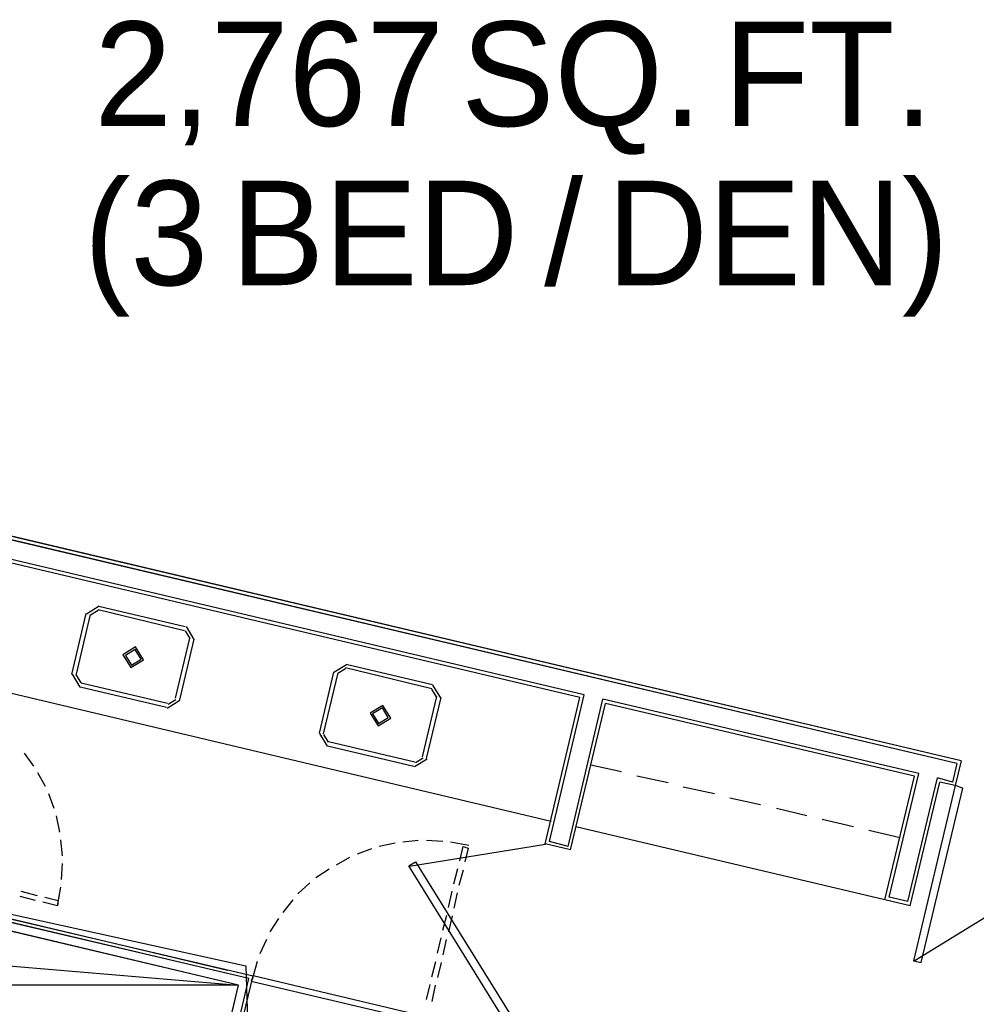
# Model space of a CAD drawing. Header units: feet. Extents: x -79 to 198, y -22 to 181.
# Tile 89 of 256: x 95 to 111, y 56 to 72. Entities that reach past the tile are written whole.
import ezdxf
from ezdxf.enums import TextEntityAlignment as Align

# ---------------------------------------------------------------- set-up
doc = ezdxf.new("R2010")
doc.units = ezdxf.units.FT
for name, color, linetype in [('A-AREA-UNIDAD', 30, 'CONTINUOUS'), ('A-LINEA', 7, 'CONTINUOUS'), ('A-MURO-CONCRETO', 8, 'CONTINUOUS'), ('A-TEXTO-PDF', 3, 'CONTINUOUS')]:
    doc.layers.add(name, color=color, linetype=linetype)

msp = doc.modelspace()

# ---------------------------------------------------------------- linework, layer by layer
at = {"layer": 'A-AREA-UNIDAD'}
msp.add_lwpolyline([(67.712, 69.6), (69.728, 70.72), (70.72, 70.72), (71.2, 69.8489), (71.552, 70.24), (72.512, 70.24), (73.792, 68.2133), (73.84, 67.8044), (75.52, 67.36), (75.392, 65.7244), (75.552, 66.24), (76.608, 66.24), (86.592, 64), (86.64, 62.7733), (85.92, 59.6444), (99.008, 56.7644), (99.04, 55.7333), (98.08, 51.52), (97.792, 51.4844), (97.728, 51.1289), (99.552, 50.6844), (99.648, 49.5644), (98.32, 43.8756), (114.24, 40.1956)], dxfattribs=at)
at = {"layer": 'A-LINEA'}
for p, q in [((104.3333, 61.0311), (87.36, 65.0444)), ((110.2667, 59.9911), (89.12, 64.9911)), ((104.2667, 60.9911), (87.4, 64.9778)), ((110.2, 59.9511), (89.0533, 64.9511)), ((110.2, 59.9511), (91.2133, 64.4444)), ((110.2667, 59.9911), (91.28, 64.4844)), ((96.6984, 62.4266), (96.4978, 62.3028)), ((96.6984, 62.4266), (96.4978, 62.3028)), ((96.683, 62.3618), (96.5627, 62.2875)), ((96.683, 62.3618), (96.5627, 62.2875)), ((96.68, 62.3778), (98.04, 62.0444)), ((96.68, 62.3778), (98.04, 62.0444)), ((96.6933, 62.4311), (98.0533, 62.1111)), ((96.6933, 62.4311), (98.0533, 62.1111)), ((96.2667, 61.3511), (96.4933, 62.3111)), ((96.2667, 61.3511), (96.4933, 62.3111)), ((96.3333, 61.3378), (96.56, 62.2978)), ((96.3333, 61.3378), (96.56, 62.2978)), ((98.1306, 61.9214), (98.0564, 62.0418)), ((98.1306, 61.9214), (98.0564, 62.0418)), ((98.1955, 61.9061), (98.0717, 62.1066)), ((98.1955, 61.9061), (98.0717, 62.1066)), ((98.12, 61.9244), (97.8933, 60.9778)), ((98.12, 61.9244), (97.8933, 60.9778)), ((98.1867, 61.9111), (97.96, 60.9511)), ((98.1867, 61.9111), (97.96, 60.9511)), ((100.5917, 61.5066), (100.3911, 61.3828)), ((100.5917, 61.5066), (100.3911, 61.3828)), ((100.5764, 61.4418), (100.456, 61.3675)), ((100.5764, 61.4418), (100.456, 61.3675)), ((101.9333, 61.1244), (100.5733, 61.4578)), ((101.9333, 61.1244), (100.5733, 61.4578)), ((101.9467, 61.1911), (100.5867, 61.5111)), ((101.9467, 61.1911), (100.5867, 61.5111)), ((94.08, 61.3511), (103.8133, 59.0444)), ((94.08, 61.3511), (103.8133, 59.0444)), ((96.2711, 61.3561), (96.395, 61.1556)), ((96.2711, 61.3561), (96.395, 61.1556)), ((96.336, 61.3408), (96.4103, 61.2205)), ((96.336, 61.3408), (96.4103, 61.2205)), ((100.3867, 61.3911), (100.16, 60.4311)), ((100.3867, 61.3911), (100.16, 60.4311)), ((100.4533, 61.3778), (100.2267, 60.4178)), ((100.4533, 61.3778), (100.2267, 60.4178)), ((97.76, 60.8311), (96.4, 61.1511)), ((97.76, 60.8311), (96.4, 61.1511)), ((97.7733, 60.8978), (96.4133, 61.2178)), ((97.7733, 60.8978), (96.4133, 61.2178)), ((102.0106, 61.0014), (101.9364, 61.1218)), ((102.0106, 61.0014), (101.9364, 61.1218)), ((102.0755, 60.9861), (101.9517, 61.1866)), ((102.0755, 60.9861), (101.9517, 61.1866)), ((97.7836, 60.8871), (97.904, 60.9614)), ((97.7836, 60.8871), (97.904, 60.9614)), ((101.7867, 60.0578), (102.0133, 61.0044)), ((101.7867, 60.0578), (102.0133, 61.0044)), ((101.8533, 60.0311), (102.08, 60.9911)), ((101.8533, 60.0311), (102.08, 60.9911)), ((103.72, 58.6844), (104.2667, 60.9911)), ((103.72, 58.6844), (104.2667, 60.9911)), ((103.7867, 58.7244), (104.3333, 61.0311)), ((103.7867, 58.7244), (104.3333, 61.0311)), ((104.08, 58.6444), (104.6267, 60.9644)), ((104.08, 58.6444), (104.6267, 60.9644)), ((109.6, 59.7911), (104.6267, 60.9644)), ((109.6, 59.7911), (104.6267, 60.9644)), ((97.7683, 60.8223), (97.9689, 60.9461)), ((97.7683, 60.8223), (97.9689, 60.9461)), ((104.12, 58.5911), (104.6667, 60.8978)), ((104.12, 58.5911), (104.6667, 60.8978)), ((109.5333, 59.7511), (104.6667, 60.8978)), ((109.5333, 59.7511), (104.6667, 60.8978)), ((100.1645, 60.4228), (100.2883, 60.2223)), ((100.1645, 60.4228), (100.2883, 60.2223)), ((100.2294, 60.4075), (100.3036, 60.2871)), ((100.2294, 60.4075), (100.3036, 60.2871)), ((100.2933, 60.2311), (101.6533, 59.9111)), ((100.2933, 60.2311), (101.6533, 59.9111)), ((100.3067, 60.2978), (101.6667, 59.9778)), ((100.3067, 60.2978), (101.6667, 59.9778)), ((95.6667, 59.9111), (95.52, 60.1111)), ((95.6667, 59.9111), (95.52, 60.1111)), ((101.6616, 59.9023), (101.8622, 60.0261)), ((101.6616, 59.9023), (101.8622, 60.0261)), ((101.677, 59.9671), (101.7973, 60.0414)), ((101.677, 59.9671), (101.7973, 60.0414)), ((104.92, 59.8178), (104.44, 59.9244)), ((104.92, 59.8178), (104.44, 59.9244)), ((110.2, 59.9511), (110.1333, 59.6578)), ((110.2, 59.9511), (110.1333, 59.6578)), ((110.2, 59.9511), (110.1333, 59.6578)), ((110.2, 59.9511), (110.1333, 59.6578)), ((110.2667, 59.9911), (110.1733, 59.6044)), ((110.2667, 59.9911), (110.1733, 59.6044)), ((95.8533, 59.5911), (95.7333, 59.8044)), ((95.8533, 59.5911), (95.7333, 59.8044)), ((105.6533, 59.6444), (105.16, 59.7511)), ((105.6533, 59.6444), (105.16, 59.7511)), ((109.0667, 57.8044), (109.5333, 59.7511)), ((109.0667, 57.8044), (109.5333, 59.7511)), ((109.1333, 57.8444), (109.6, 59.7911)), ((109.1333, 57.8444), (109.6, 59.7911)), ((109.4267, 57.7778), (109.8933, 59.7244)), ((109.4267, 57.7778), (109.8933, 59.7244)), ((110.1333, 59.6578), (109.8933, 59.7244)), ((110.1333, 59.6578), (109.8933, 59.7244)), ((106.3867, 59.4711), (105.8933, 59.5778)), ((106.3867, 59.4711), (105.8933, 59.5778)), ((109.4667, 57.7111), (109.9333, 59.6578)), ((109.4667, 57.7111), (109.9333, 59.6578)), ((110.1733, 59.6044), (109.9333, 59.6578)), ((110.1733, 59.6044), (109.9333, 59.6578)), ((95.9867, 59.2444), (95.9067, 59.4711)), ((95.9867, 59.2444), (95.9067, 59.4711)), ((107.1067, 59.2978), (106.6267, 59.4044)), ((107.1067, 59.2978), (106.6267, 59.4044)), ((96.08, 58.8711), (96.0267, 59.1244)), ((96.08, 58.8711), (96.0267, 59.1244)), ((107.84, 59.1244), (107.36, 59.2444)), ((107.84, 59.1244), (107.36, 59.2444)), ((109.0667, 57.8044), (104.2, 58.9511)), ((109.0667, 57.8044), (104.2, 58.9511)), ((108.5733, 58.9511), (108.08, 59.0711)), ((108.5733, 58.9511), (108.08, 59.0711)), ((109.5277, 56.8405), (112.9372, 58.9455)), ((109.5277, 56.8405), (112.9372, 58.9455)), ((109.5277, 56.8405), (112.9372, 58.9455)), ((109.5277, 56.8405), (112.9372, 58.9455)), ((109.3067, 58.7778), (108.8133, 58.8978)), ((109.3067, 58.7778), (108.8133, 58.8978)), ((96.12, 58.4978), (96.0933, 58.7511)), ((96.12, 58.4978), (96.0933, 58.7511)), ((101.36, 58.6978), (101.1067, 58.6444)), ((101.36, 58.6978), (101.1067, 58.6444)), ((101.36, 58.6978), (101.1067, 58.6444)), ((101.36, 58.6978), (101.1067, 58.6444)), ((101.72, 58.7378), (101.48, 58.7111)), ((101.72, 58.7378), (101.48, 58.7111)), ((101.72, 58.7378), (101.48, 58.7111)), ((101.72, 58.7378), (101.48, 58.7111)), ((103.7256, 58.675), (101.5849, 58.3287)), ((103.7256, 58.675), (101.5849, 58.3287)), ((102.1067, 58.7244), (101.8533, 58.7378)), ((102.1067, 58.7244), (101.8533, 58.7378)), ((102.1067, 58.7244), (101.8533, 58.7378)), ((102.1067, 58.7244), (101.8533, 58.7378)), ((102.52, 58.6578), (102.2267, 58.7111)), ((102.52, 58.6578), (102.2267, 58.7111)), ((102.52, 58.6578), (102.2267, 58.7111)), ((102.52, 58.6578), (102.2267, 58.7111)), ((104.12, 58.5911), (103.72, 58.6844)), ((104.12, 58.5911), (103.72, 58.6844)), ((104.08, 58.6444), (103.7867, 58.7244)), ((104.08, 58.6444), (103.7867, 58.7244)), ((100.64, 58.4711), (100.4267, 58.3511)), ((100.64, 58.4711), (100.4267, 58.3511)), ((100.64, 58.4711), (100.4267, 58.3511)), ((100.64, 58.4711), (100.4267, 58.3511)), ((100.9867, 58.6044), (100.76, 58.5244)), ((100.9867, 58.6044), (100.76, 58.5244)), ((100.9867, 58.6044), (100.76, 58.5244)), ((100.9867, 58.6044), (100.76, 58.5244)), ((102.5067, 58.6178), (102.4533, 58.4044)), ((102.5067, 58.6178), (102.4533, 58.4044)), ((102.5067, 58.6178), (102.4533, 58.4044)), ((102.5067, 58.6178), (102.4533, 58.4044)), ((96.1067, 58.1244), (96.12, 58.3778)), ((96.1067, 58.1244), (96.12, 58.3778)), ((100.32, 58.2844), (100.1067, 58.1511)), ((100.32, 58.2844), (100.1067, 58.1511)), ((100.32, 58.2844), (100.1067, 58.1511)), ((100.32, 58.2844), (100.1067, 58.1511)), ((102.28, 58.0578), (102.3467, 58.2978)), ((102.28, 58.0578), (102.3467, 58.2978)), ((102.28, 58.0578), (102.3467, 58.2978)), ((102.28, 58.0578), (102.3467, 58.2978)), ((102.4267, 58.2711), (102.36, 58.0311)), ((102.4267, 58.2711), (102.36, 58.0311)), ((102.4267, 58.2711), (102.36, 58.0311)), ((102.4267, 58.2711), (102.36, 58.0311)), ((100.0133, 58.0711), (99.8267, 57.8978)), ((100.0133, 58.0711), (99.8267, 57.8978)), ((100.0133, 58.0711), (99.8267, 57.8978)), ((100.0133, 58.0711), (99.8267, 57.8978)), ((99.0533, 56.5644), (93.2133, 57.9378)), ((99.0533, 56.5644), (93.2133, 57.9378)), ((93.28, 57.9778), (99.12, 56.6044)), ((93.28, 57.9778), (99.12, 56.6044)), ((98.76, 56.6311), (93.5333, 57.8711)), ((98.76, 56.6311), (93.5333, 57.8711)), ((93.6, 57.9111), (98.72, 56.6978)), ((93.6, 57.9111), (98.72, 56.6978)), ((95.6933, 57.7911), (95.4533, 57.8578)), ((95.6933, 57.7911), (95.4533, 57.8578)), ((95.4667, 57.9378), (95.72, 57.8711)), ((95.4667, 57.9378), (95.72, 57.8711)), ((102.2, 57.6844), (102.2533, 57.9378)), ((102.2, 57.6844), (102.2533, 57.9378)), ((102.2, 57.6844), (102.2533, 57.9378)), ((102.2, 57.6844), (102.2533, 57.9378)), ((102.3333, 57.9111), (102.28, 57.6711)), ((102.3333, 57.9111), (102.28, 57.6711)), ((102.3333, 57.9111), (102.28, 57.6711)), ((102.3333, 57.9111), (102.28, 57.6711)), ((96.04, 57.7111), (95.8133, 57.7644)), ((96.04, 57.7111), (95.8133, 57.7644)), ((99.7467, 57.8044), (99.5867, 57.6044)), ((99.7467, 57.8044), (99.5867, 57.6044)), ((99.7467, 57.8044), (99.5867, 57.6044)), ((99.7467, 57.8044), (99.5867, 57.6044)), ((109.4667, 57.7111), (109.0667, 57.8044)), ((109.4667, 57.7111), (109.0667, 57.8044)), ((109.4267, 57.7778), (109.1333, 57.8444)), ((109.4267, 57.7778), (109.1333, 57.8444)), ((102.1067, 57.3244), (102.1733, 57.5644)), ((102.1067, 57.3244), (102.1733, 57.5644)), ((102.1067, 57.3244), (102.1733, 57.5644)), ((102.1067, 57.3244), (102.1733, 57.5644)), ((102.2533, 57.5511), (102.2, 57.2978)), ((102.2533, 57.5511), (102.2, 57.2978)), ((102.2533, 57.5511), (102.2, 57.2978)), ((102.2533, 57.5511), (102.2, 57.2978)), ((99.52, 57.5111), (99.3867, 57.2978)), ((99.52, 57.5111), (99.3867, 57.2978)), ((99.52, 57.5111), (99.3867, 57.2978)), ((99.52, 57.5111), (99.3867, 57.2978)), ((99.3333, 57.1778), (99.2267, 56.9511)), ((99.3333, 57.1778), (99.2267, 56.9511)), ((99.3333, 57.1778), (99.2267, 56.9511)), ((99.3333, 57.1778), (99.2267, 56.9511)), ((102.0267, 56.9644), (102.08, 57.2044)), ((102.0267, 56.9644), (102.08, 57.2044)), ((102.0267, 56.9644), (102.08, 57.2044)), ((102.0267, 56.9644), (102.08, 57.2044)), ((102.16, 57.1778), (102.1067, 56.9378)), ((102.16, 57.1778), (102.1067, 56.9378)), ((102.16, 57.1778), (102.1067, 56.9378)), ((102.16, 57.1778), (102.1067, 56.9378)), ((99.1867, 56.8311), (99.1067, 56.5511)), ((99.1867, 56.8311), (99.1067, 56.5511)), ((99.1867, 56.8311), (99.1067, 56.5511)), ((99.1867, 56.8311), (99.1067, 56.5511)), ((101.9333, 56.5911), (102, 56.8311)), ((101.9333, 56.5911), (102, 56.8311)), ((101.9333, 56.5911), (102, 56.8311)), ((101.9333, 56.5911), (102, 56.8311)), ((102.08, 56.8178), (102.0267, 56.5778)), ((102.08, 56.8178), (102.0267, 56.5778)), ((102.08, 56.8178), (102.0267, 56.5778)), ((102.08, 56.8178), (102.0267, 56.5778)), ((97.88, 51.6178), (99.0533, 56.5644)), ((97.88, 51.6178), (99.0533, 56.5644)), ((97.9467, 51.6578), (99.12, 56.6044)), ((97.9467, 51.6578), (99.12, 56.6044)), ((101.8533, 56.2311), (101.9067, 56.4711)), ((101.8533, 56.2311), (101.9067, 56.4711)), ((101.8533, 56.2311), (101.9067, 56.4711)), ((101.8533, 56.2311), (101.9067, 56.4711)), ((101.9867, 56.4578), (101.9333, 56.2044)), ((101.9867, 56.4578), (101.9333, 56.2044)), ((101.9867, 56.4578), (101.9333, 56.2044)), ((101.9867, 56.4578), (101.9333, 56.2044))]:
    msp.add_line(p, q, dxfattribs=at)
for points in [[(97.0711, 61.6628), (97.195, 61.4623), (97.3955, 61.5861), (97.2717, 61.7866), (97.0711, 61.6628)], [(97.0711, 61.6628), (97.195, 61.4623), (97.3955, 61.5861), (97.2717, 61.7866), (97.0711, 61.6628)], [(97.1101, 61.6536), (97.2042, 61.5012), (97.3566, 61.5953), (97.2625, 61.7477), (97.1101, 61.6536)], [(97.1101, 61.6536), (97.2042, 61.5012), (97.3566, 61.5953), (97.2625, 61.7477), (97.1101, 61.6536)], [(101.2889, 60.6661), (101.165, 60.8666), (100.9645, 60.7428), (101.0883, 60.5423), (101.2889, 60.6661)], [(101.2889, 60.6661), (101.165, 60.8666), (100.9645, 60.7428), (101.0883, 60.5423), (101.2889, 60.6661)], [(101.2499, 60.6753), (101.1558, 60.8277), (101.0034, 60.7336), (101.0975, 60.5812), (101.2499, 60.6753)], [(101.2499, 60.6753), (101.1558, 60.8277), (101.0034, 60.7336), (101.0975, 60.5812), (101.2499, 60.6753)], [(110.1733, 59.6044), (109.52, 56.8444), (109.64, 56.8178), (110.2933, 59.5644), (110.1733, 59.6044)], [(110.1733, 59.6044), (109.52, 56.8444), (109.64, 56.8178), (110.2933, 59.5644), (110.1733, 59.6044)], [(110.1733, 59.6044), (109.52, 56.8444), (109.64, 56.8178), (110.2933, 59.5644), (110.1733, 59.6044)], [(110.1733, 59.6044), (109.52, 56.8444), (109.64, 56.8178), (110.2933, 59.5644), (110.1733, 59.6044)], [(81.4, 47.9244), (90.2133, 45.8444), (89.9867, 44.8711), (97.7733, 43.0311), (98.4533, 45.9511), (96.5067, 46.4044), (98.8933, 56.4578), (85.8933, 59.5378), (85.4267, 57.5911), (95.5067, 55.2044), (93.5867, 47.0978), (81.8533, 49.8711), (81.4, 47.9244)], [(102.3733, 58.4178), (102.4267, 58.6444), (102.5067, 58.6178)], [(102.3733, 58.4178), (102.4267, 58.6444), (102.5067, 58.6178)], [(102.3733, 58.4178), (102.4267, 58.6444), (102.5067, 58.6178)], [(102.3733, 58.4178), (102.4267, 58.6444), (102.5067, 58.6178)], [(103.0667, 55.9244), (101.5733, 58.3378), (101.68, 58.4044), (103.1733, 55.9911), (103.0667, 55.9244)], [(103.0667, 55.9244), (101.5733, 58.3378), (101.68, 58.4044), (103.1733, 55.9911), (103.0667, 55.9244)], [(95.84, 57.8444), (96.0533, 57.7911), (96.04, 57.7111), (96.0933, 58.0044)], [(95.84, 57.8444), (96.0533, 57.7911), (96.04, 57.7111), (96.0933, 58.0044)], [(101.88, 55.9511), (99.12, 56.6044), (99.0933, 56.5244), (101.8533, 55.8711), (101.88, 55.9511)], [(101.88, 55.9511), (99.12, 56.6044), (99.0933, 56.5244), (101.8533, 55.8711), (101.88, 55.9511)], [(101.88, 55.9511), (99.12, 56.6044), (99.0933, 56.5244), (101.8533, 55.8711), (101.88, 55.9511)], [(101.88, 55.9511), (99.12, 56.6044), (99.0933, 56.5244), (101.8533, 55.8711), (101.88, 55.9511)], [(99.1467, 56.5511), (99.1467, 56.5511), (99.1467, 56.5511)], [(99.1467, 56.5511), (99.1467, 56.5511), (99.1467, 56.5511)], [(99.1467, 56.5511), (99.1467, 56.5511), (99.1467, 56.5511)], [(99.1467, 56.5511), (99.1467, 56.5511), (99.1467, 56.5511)]]:
    msp.add_lwpolyline(points, dxfattribs=at)
at = {"layer": 'A-MURO-CONCRETO'}
for points in [[(94.12, 57.5911), (85.4267, 57.5911), (98.8933, 56.4578), (94.12, 57.5911)], [(85.4267, 57.5911), (98.8933, 56.4578), (90.2, 56.4578), (85.4267, 57.5911), (85.4267, 57.5911)], [(98.8933, 56.4578), (90.2, 56.4578), (98.6, 55.2044), (98.8933, 56.4578)]]:
    msp.add_lwpolyline(points, dxfattribs=at)

# ---------------------------------------------------------------- texts
at = {"layer": 'A-TEXTO-PDF'}
for s, p in [('2,767', (99.374, 69.9918)), ('SQ.', (104.2925, 69.9918)), ('FT.', (108.1802, 69.9918)), ('(3', (97.4346, 67.4852)), ('/', (104.0094, 67.4852)), ('DEN)', (107.3817, 67.4852)), ('BED', (101.0363, 67.4852))]:
    msp.add_text(s, height=1.646, dxfattribs=at).set_placement(p, align=Align.CENTER)

doc.saveas('drawing.dxf')
